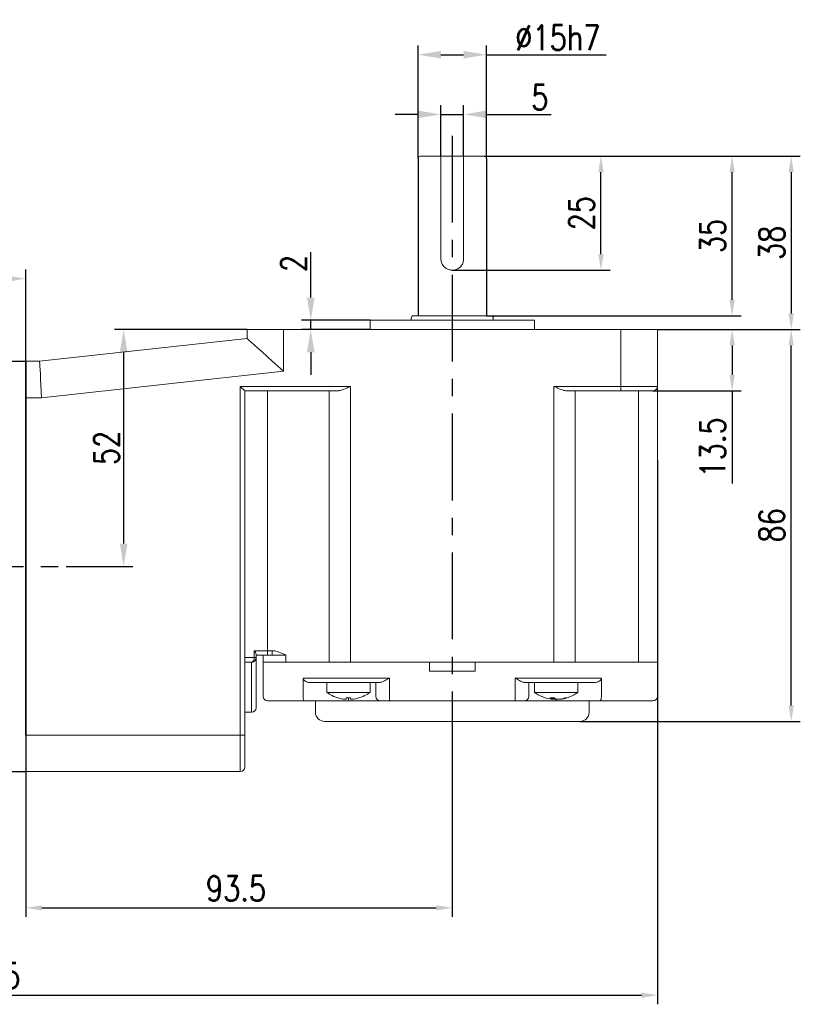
# Model space of a CAD drawing. Header units: inches. Extents: x 837 to 6223, y -2862 to 3098.
# Tile 138 of 139: x 5616 to 5787, y 2543 to 2759. Entities that reach past the tile are written whole.
import ezdxf

# ---------------------------------------------------------------- set-up
doc = ezdxf.new("R2010")
doc.units = ezdxf.units.IN
doc.header["$LTSCALE"] = 10
doc.header["$MEASUREMENT"] = 0
doc.linetypes.add('CENTER', pattern=[10.16, 6.35, -1.27, 1.27, -1.27])
for name, color, linetype in [('1轮廓实线层', 7, 'Continuous'), ('3中心线层', 1, 'CENTER'), ('7标注层', 4, 'Continuous')]:
    doc.layers.add(name, color=color, linetype=linetype)
doc.styles.add('TH_GBDIM', font='romans.shx', dxfattribs={"width": 0.8, "bigfont": 'gbcbig.shx'})
doc.dimstyles.new('TH_GBDIM', dxfattribs={"dimtxt": 3.5, "dimasz": 2.5, "dimexe": 2, "dimexo": 0, "dimgap": 1, "dimtad": 1, "dimdec": 4, "dimdsep": 46, "dimtxsty": 'TH_GBDIM', "dimcen": 0.09, "dimclrd": 4, "dimclre": 4, "dimclrt": 3, "dimadec": 0, "dimazin": 0, "dimtfac": 1, "dimtdec": 4, "dimtmove": 0, "dimatfit": 3, "dimfxl": 1, "dimtzin": 0, "dimarcsym": 0})

# ---------------------------------------------------------------- blocks, each defined once
blk = doc.blocks.new('*D214')
at = {"layer": '7标注层', "color": 4, "lineweight": -2, "transparency": 16777216}
for p, q in [((5463.98, 2662.33), (5463.98, 2542.96)), ((5755.48, 2662.33), (5755.48, 2542.96)), ((5467.48, 2544.96), (5751.98, 2544.96))]:
    blk.add_line(p, q, dxfattribs=at)
at = {"layer": '7标注层', "color": 4, "transparency": 16777216}
for points in [[(5467.48, 2545.54), (5467.48, 2544.37), (5463.98, 2544.96)], [(5751.98, 2545.54), (5751.98, 2544.37), (5755.48, 2544.96)]]:
    blk.add_solid(points, dxfattribs=at)
at = {"layer": 'Defpoints', "color": 0, "transparency": 16777216}
for p in [(5463.98, 2662.33), (5755.48, 2662.33), (5755.48, 2544.96)]:
    blk.add_point(p, dxfattribs=at)
at = {"layer": '7标注层', "color": 3, "transparency": 16777216, "insert": (5607.25, 2549.21), "char_height": 5.5, "attachment_point": 5, "style": 'TH_GBDIM'}
blk.add_mtext('291.5', dxfattribs=at)
blk = doc.blocks.new('*D215')
at = {"layer": '7标注层', "color": 4, "lineweight": -2, "transparency": 16777216}
for p, q in [((5463.98, 2639.04), (5463.98, 2704.17)), ((5616.98, 2602.04), (5616.98, 2704.17)), ((5613.48, 2702.17), (5467.48, 2702.17))]:
    blk.add_line(p, q, dxfattribs=at)
at = {"layer": '7标注层', "color": 4, "transparency": 16777216}
for points in [[(5467.48, 2702.76), (5467.48, 2701.59), (5463.98, 2702.17)], [(5613.48, 2702.76), (5613.48, 2701.59), (5616.98, 2702.17)]]:
    blk.add_solid(points, dxfattribs=at)
at = {"layer": 'Defpoints', "color": 0, "transparency": 16777216}
for p in [(5463.98, 2702.17), (5463.98, 2639.04), (5616.98, 2602.04)]:
    blk.add_point(p, dxfattribs=at)
at = {"layer": '7标注层', "color": 3, "transparency": 16777216, "insert": (5540.48, 2706.42), "char_height": 5.5, "attachment_point": 5, "style": 'TH_GBDIM'}
blk.add_mtext('153', dxfattribs=at)
blk = doc.blocks.new('*D216')
at = {"layer": '7标注层', "color": 4, "lineweight": -2, "transparency": 16777216}
for p, q in [((5710.48, 2601.99), (5710.48, 2562.13)), ((5616.98, 2594.04), (5616.98, 2562.13)), ((5620.48, 2564.13), (5706.98, 2564.13))]:
    blk.add_line(p, q, dxfattribs=at)
at = {"layer": '7标注层', "color": 4, "transparency": 16777216}
for points in [[(5620.48, 2564.71), (5620.48, 2563.54), (5616.98, 2564.13)], [(5706.98, 2564.71), (5706.98, 2563.54), (5710.48, 2564.13)]]:
    blk.add_solid(points, dxfattribs=at)
at = {"layer": 'Defpoints', "color": 0, "transparency": 16777216}
for p in [(5710.48, 2601.99), (5616.98, 2594.04), (5710.48, 2564.13)]:
    blk.add_point(p, dxfattribs=at)
at = {"layer": '7标注层', "color": 3, "transparency": 16777216, "insert": (5663.05, 2568.38), "char_height": 5.5, "attachment_point": 5, "style": 'TH_GBDIM'}
blk.add_mtext('93.5', dxfattribs=at)
blk = doc.blocks.new('*D225')
at = {"layer": '7标注层', "color": 4, "lineweight": -2, "transparency": 16777216}
for p, q in [((5755.48, 2691.04), (5773.87, 2691.04)), ((5771.87, 2687.54), (5771.87, 2681.04)), ((5754.48, 2677.54), (5773.87, 2677.54)), ((5771.87, 2677.54), (5771.87, 2657.26))]:
    blk.add_line(p, q, dxfattribs=at)
at = {"layer": '7标注层', "color": 4, "transparency": 16777216}
for points in [[(5771.29, 2687.54), (5772.46, 2687.54), (5771.87, 2691.04)], [(5771.29, 2681.04), (5772.46, 2681.04), (5771.87, 2677.54)]]:
    blk.add_solid(points, dxfattribs=at)
at = {"layer": 'Defpoints', "color": 0, "transparency": 16777216}
for p in [(5755.48, 2691.04), (5771.87, 2691.04), (5754.48, 2677.54)]:
    blk.add_point(p, dxfattribs=at)
at = {"layer": '7标注层', "color": 3, "transparency": 16777216, "insert": (5767.62, 2665.15), "char_height": 5.5, "attachment_point": 5, "rotation": 90, "style": 'TH_GBDIM'}
blk.add_mtext('13.5', dxfattribs=at)
blk = doc.blocks.new('*D226')
at = {"layer": '7标注层', "color": 4, "lineweight": -2, "transparency": 16777216}
for p, q in [((5755.48, 2691.04), (5786.82, 2691.04)), ((5784.82, 2608.54), (5784.82, 2687.54)), ((5738.48, 2605.04), (5786.82, 2605.04))]:
    blk.add_line(p, q, dxfattribs=at)
at = {"layer": '7标注层', "color": 4, "transparency": 16777216}
for points in [[(5784.23, 2687.54), (5785.4, 2687.54), (5784.82, 2691.04)], [(5784.23, 2608.54), (5785.4, 2608.54), (5784.82, 2605.04)]]:
    blk.add_solid(points, dxfattribs=at)
at = {"layer": 'Defpoints', "color": 0, "transparency": 16777216}
for p in [(5755.48, 2691.04), (5784.82, 2691.04), (5738.48, 2605.04)]:
    blk.add_point(p, dxfattribs=at)
at = {"layer": '7标注层', "color": 3, "transparency": 16777216, "insert": (5780.57, 2648.04), "char_height": 5.5, "attachment_point": 5, "rotation": 90, "style": 'TH_GBDIM'}
blk.add_mtext('86', dxfattribs=at)
blk = doc.blocks.new('*D227')
at = {"layer": '7标注层', "color": 4, "lineweight": -2, "transparency": 16777216}
for p, q in [((5702.98, 2728.54), (5702.98, 2753.31)), ((5717.98, 2728.54), (5717.98, 2753.31)), ((5707.98, 2751.31), (5712.98, 2751.31)), ((5717.98, 2751.31), (5744.26, 2751.31))]:
    blk.add_line(p, q, dxfattribs=at)
at = {"layer": '7标注层', "color": 4, "transparency": 16777216}
for points in [[(5707.98, 2752.15), (5707.98, 2750.48), (5702.98, 2751.31)], [(5712.98, 2752.15), (5712.98, 2750.48), (5717.98, 2751.31)]]:
    blk.add_solid(points, dxfattribs=at)
at = {"layer": 'Defpoints', "color": 0, "transparency": 16777216}
for p in [(5717.98, 2751.31), (5702.98, 2728.54), (5717.98, 2728.54)]:
    blk.add_point(p, dxfattribs=at)
at = {"layer": '7标注层', "color": 3, "transparency": 16777216, "insert": (5733.62, 2755.06), "char_height": 5.5, "attachment_point": 5, "style": 'TH_GBDIM'}
blk.add_mtext('{%%c15}{}{h7}', dxfattribs=at)
blk = doc.blocks.new('*D228')
at = {"layer": '7标注层', "color": 4, "lineweight": -2, "transparency": 16777216}
for p, q in [((5717.48, 2729.04), (5745.1, 2729.04)), ((5743.1, 2707.54), (5743.1, 2725.54)), ((5710.48, 2704.04), (5745.1, 2704.04))]:
    blk.add_line(p, q, dxfattribs=at)
at = {"layer": '7标注层', "color": 4, "transparency": 16777216}
for points in [[(5742.52, 2725.54), (5743.69, 2725.54), (5743.1, 2729.04)], [(5742.52, 2707.54), (5743.69, 2707.54), (5743.1, 2704.04)]]:
    blk.add_solid(points, dxfattribs=at)
at = {"layer": 'Defpoints', "color": 0, "transparency": 16777216}
for p in [(5717.48, 2729.04), (5743.1, 2729.04), (5710.48, 2704.04)]:
    blk.add_point(p, dxfattribs=at)
at = {"layer": '7标注层', "color": 3, "transparency": 16777216, "insert": (5738.85, 2716.54), "char_height": 5.5, "attachment_point": 5, "rotation": 90, "style": 'TH_GBDIM'}
blk.add_mtext('{25}{}{}', dxfattribs=at)
blk = doc.blocks.new('*D217')
at = {"layer": '7标注层', "color": 4, "lineweight": -2, "transparency": 16777216}
for p, q in [((5722.55, 2729.04), (5786.82, 2729.04)), ((5784.82, 2725.54), (5784.82, 2694.54)), ((5755.48, 2691.04), (5786.82, 2691.04))]:
    blk.add_line(p, q, dxfattribs=at)
at = {"layer": '7标注层', "color": 4, "transparency": 16777216}
for points in [[(5784.23, 2725.54), (5785.4, 2725.54), (5784.82, 2729.04)], [(5784.23, 2694.54), (5785.4, 2694.54), (5784.82, 2691.04)]]:
    blk.add_solid(points, dxfattribs=at)
at = {"layer": 'Defpoints', "color": 0, "transparency": 16777216}
for p in [(5722.55, 2729.04), (5755.48, 2691.04), (5784.82, 2691.04)]:
    blk.add_point(p, dxfattribs=at)
at = {"layer": '7标注层', "color": 3, "transparency": 16777216, "insert": (5780.57, 2710.04), "char_height": 5.5, "attachment_point": 5, "rotation": 90, "style": 'TH_GBDIM'}
blk.add_mtext('38', dxfattribs=at)
blk = doc.blocks.new('*D229')
at = {"layer": '7标注层', "color": 4, "lineweight": -2, "transparency": 16777216}
for p, q in [((5679.45, 2698.04), (5679.45, 2707.98)), ((5692.48, 2693.04), (5677.45, 2693.04)), ((5679.45, 2691.04), (5679.45, 2693.04)), ((5692.48, 2691.04), (5677.45, 2691.04)), ((5679.45, 2686.04), (5679.45, 2681.04))]:
    blk.add_line(p, q, dxfattribs=at)
at = {"layer": '7标注层', "color": 4, "transparency": 16777216}
for points in [[(5678.61, 2698.04), (5680.28, 2698.04), (5679.45, 2693.04)], [(5678.61, 2686.04), (5680.28, 2686.04), (5679.45, 2691.04)]]:
    blk.add_solid(points, dxfattribs=at)
at = {"layer": 'Defpoints', "color": 0, "transparency": 16777216}
for p in [(5692.48, 2693.04), (5679.45, 2691.04), (5692.48, 2691.04)]:
    blk.add_point(p, dxfattribs=at)
at = {"layer": '7标注层', "color": 3, "transparency": 16777216, "insert": (5675.7, 2705.52), "char_height": 5.5, "attachment_point": 5, "rotation": 90, "style": 'TH_GBDIM'}
blk.add_mtext('2', dxfattribs=at)
blk = doc.blocks.new('*D234')
at = {"layer": '7标注层', "color": 4, "lineweight": -2, "transparency": 16777216}
for p, q in [((5707.98, 2729.04), (5707.98, 2740.22)), ((5712.98, 2729.04), (5712.98, 2740.22)), ((5702.98, 2738.22), (5697.98, 2738.22)), ((5707.98, 2738.22), (5712.98, 2738.22)), ((5717.98, 2738.22), (5732.16, 2738.22))]:
    blk.add_line(p, q, dxfattribs=at)
at = {"layer": '7标注层', "color": 4, "transparency": 16777216}
for points in [[(5702.98, 2739.05), (5702.98, 2737.39), (5707.98, 2738.22)], [(5717.98, 2739.05), (5717.98, 2737.39), (5712.98, 2738.22)]]:
    blk.add_solid(points, dxfattribs=at)
at = {"layer": 'Defpoints', "color": 0, "transparency": 16777216}
for p in [(5712.98, 2738.22), (5707.98, 2729.04), (5712.98, 2729.04)]:
    blk.add_point(p, dxfattribs=at)
at = {"layer": '7标注层', "color": 3, "transparency": 16777216, "insert": (5729.69, 2741.97), "char_height": 5.5, "attachment_point": 5, "style": 'TH_GBDIM'}
blk.add_mtext('5', dxfattribs=at)
blk = doc.blocks.new('*D235')
at = {"layer": '7标注层', "color": 4, "lineweight": -2, "transparency": 16777216}
for p, q in [((5665.48, 2691.04), (5636.41, 2691.04)), ((5638.41, 2686.04), (5638.41, 2644.04)), ((5625.81, 2639.04), (5640.41, 2639.04))]:
    blk.add_line(p, q, dxfattribs=at)
at = {"layer": '7标注层', "color": 4, "transparency": 16777216}
for points in [[(5637.58, 2686.04), (5639.25, 2686.04), (5638.41, 2691.04)], [(5637.58, 2644.04), (5639.25, 2644.04), (5638.41, 2639.04)]]:
    blk.add_solid(points, dxfattribs=at)
at = {"layer": 'Defpoints', "color": 0, "transparency": 16777216}
for p in [(5665.48, 2691.04), (5625.81, 2639.04), (5638.41, 2639.04)]:
    blk.add_point(p, dxfattribs=at)
at = {"layer": '7标注层', "color": 3, "transparency": 16777216, "insert": (5634.66, 2665.04), "char_height": 5.5, "attachment_point": 5, "rotation": 90, "style": 'TH_GBDIM'}
blk.add_mtext('52', dxfattribs=at)
blk = doc.blocks.new('*D218')
at = {"layer": '7标注层', "color": 4, "lineweight": -2, "transparency": 16777216}
for p, q in [((5717.48, 2729.04), (5773.87, 2729.04)), ((5771.87, 2697.54), (5771.87, 2725.54)), ((5717.98, 2694.04), (5773.87, 2694.04))]:
    blk.add_line(p, q, dxfattribs=at)
at = {"layer": '7标注层', "color": 4, "transparency": 16777216}
for points in [[(5771.29, 2725.54), (5772.46, 2725.54), (5771.87, 2729.04)], [(5771.29, 2697.54), (5772.46, 2697.54), (5771.87, 2694.04)]]:
    blk.add_solid(points, dxfattribs=at)
at = {"layer": 'Defpoints', "color": 0, "transparency": 16777216}
for p in [(5717.48, 2729.04), (5771.87, 2729.04), (5717.98, 2694.04)]:
    blk.add_point(p, dxfattribs=at)
at = {"layer": '7标注层', "color": 3, "transparency": 16777216, "insert": (5767.62, 2711.54), "char_height": 5.5, "attachment_point": 5, "rotation": 90, "style": 'TH_GBDIM'}
blk.add_mtext('35', dxfattribs=at)

msp = doc.modelspace()

# ---------------------------------------------------------------- linework, layer by layer
at = {"color": 7, "linetype": 'Continuous', "lineweight": 15}
for p, q in [((5703.48406, 2729.04342), (5707.98406, 2729.04342)), ((5712.98406, 2729.04342), (5707.98406, 2729.04342)), ((5712.98406, 2729.04342), (5717.48406, 2729.04342)), ((5707.98406, 2706.54342), (5707.98406, 2728.54342)), ((5712.98406, 2728.54342), (5712.98406, 2706.54342)), ((5692.48406, 2693.04342), (5710.48406, 2693.04342)), ((5701.98406, 2694.04342), (5718.98406, 2694.04342)), ((5710.48406, 2693.04342), (5728.48406, 2693.04342)), ((5665.48406, 2689.04342), (5665.48406, 2691.04342)), ((5665.48406, 2691.04342), (5673.48406, 2691.04342)), ((5673.48406, 2691.04342), (5673.48406, 2681.87438)), ((5673.48406, 2691.04342), (5747.48406, 2691.04342)), ((5747.48406, 2678.54342), (5747.48406, 2691.04342)), ((5747.48406, 2691.04342), (5755.48406, 2691.04342)), ((5755.48406, 2691.04342), (5755.48406, 2678.54342)), ((5619.98406, 2684.04342), (5665.48406, 2689.04342)), ((5616.98406, 2684.04342), (5619.98406, 2684.04342)), ((5673.48406, 2681.87438), (5620.4223, 2676.04342)), ((5663.98406, 2678.54342), (5688.19252, 2678.54342)), ((5663.98406, 2602.04342), (5663.98406, 2678.54342)), ((5664.98406, 2677.54342), (5663.98406, 2678.54342)), ((5664.98406, 2677.54342), (5664.98406, 2602.04342)), ((5685.19252, 2677.54342), (5664.98406, 2677.54342)), ((5669.98406, 2677.54342), (5669.98406, 2620.54342)), ((5683.49405, 2618.04342), (5683.49405, 2677.54342)), ((5688.19252, 2678.54342), (5688.19252, 2618.04342)), ((5732.77561, 2678.54342), (5747.48406, 2678.54342)), ((5732.77561, 2618.04342), (5732.77561, 2678.54342)), ((5747.48406, 2677.54342), (5735.7756, 2677.54342)), ((5737.47407, 2677.54342), (5737.47407, 2618.04342)), ((5747.48406, 2678.54342), (5747.48406, 2677.54342)), ((5747.48406, 2678.54342), (5755.48406, 2678.54342)), ((5754.48406, 2677.54342), (5747.48406, 2677.54342)), ((5751.3523, 2618.04342), (5751.3523, 2677.54342)), ((5755.48406, 2678.54342), (5755.48406, 2618.04342)), ((5620.4223, 2676.04342), (5616.98406, 2676.04342)), ((5664.98406, 2619.04342), (5667.06739, 2619.04342)), ((5667.06739, 2620.54342), (5669.98406, 2620.54342)), ((5667.06739, 2619.04342), (5667.06739, 2620.54342)), ((5667.06739, 2619.04342), (5667.48406, 2619.04342)), ((5667.48406, 2619.69095), (5667.48406, 2619.04342)), ((5669.98406, 2619.54342), (5667.48406, 2619.54342)), ((5667.48406, 2619.04342), (5667.48406, 2608.04342)), ((5668.98406, 2619.54342), (5668.98406, 2618.04342)), ((5669.98406, 2620.54342), (5669.98406, 2619.54342)), ((5669.98406, 2620.54342), (5670.98406, 2620.54342)), ((5670.98406, 2619.54342), (5669.98406, 2619.54342)), ((5670.98406, 2620.54342), (5670.98406, 2619.54342)), ((5670.98406, 2619.54342), (5673.64788, 2619.54342)), ((5673.64788, 2619.54342), (5673.98406, 2619.54342)), ((5673.98406, 2619.6496), (5673.98406, 2618.04342)), ((5666.48406, 2618.04342), (5664.98406, 2618.04342)), ((5666.48406, 2607.04342), (5666.48406, 2618.04342)), ((5668.98406, 2610.54342), (5668.98406, 2618.04342)), ((5668.98406, 2618.04342), (5673.87624, 2618.04342)), ((5673.87624, 2618.04342), (5680.7622, 2618.04342)), ((5680.7622, 2618.04342), (5673.98406, 2618.04342)), ((5683.49405, 2618.04342), (5680.7622, 2618.04342)), ((5683.49405, 2618.04342), (5680.7622, 2618.04342)), ((5683.49405, 2618.04342), (5688.19252, 2618.04342)), ((5683.49405, 2618.04342), (5688.19252, 2618.04342)), ((5705.48406, 2618.04342), (5688.19252, 2618.04342)), ((5688.19252, 2618.04342), (5732.77561, 2618.04342)), ((5705.48406, 2618.04342), (5705.48406, 2616.04342)), ((5715.48406, 2616.04342), (5715.48406, 2618.04342)), ((5732.77561, 2618.04342), (5715.48406, 2618.04342)), ((5732.77561, 2618.04342), (5737.47407, 2618.04342)), ((5732.77561, 2618.04342), (5737.47407, 2618.04342)), ((5740.20592, 2618.04342), (5737.47407, 2618.04342)), ((5740.20592, 2618.04342), (5737.47407, 2618.04342)), ((5740.20592, 2618.04342), (5745.95125, 2618.04342)), ((5745.95125, 2618.04342), (5740.20592, 2618.04342)), ((5751.3523, 2618.04342), (5745.95125, 2618.04342)), ((5751.3523, 2618.04342), (5745.95125, 2618.04342)), ((5751.3523, 2618.04342), (5755.48406, 2618.04342)), ((5751.3523, 2618.04342), (5755.48406, 2618.04342)), ((5755.48406, 2618.04342), (5755.48406, 2610.54342)), ((5677.77851, 2614.54342), (5680.7622, 2614.54342)), ((5677.77851, 2610.54342), (5677.77851, 2614.54342)), ((5680.7622, 2614.54342), (5683.49405, 2614.54342)), ((5683.49405, 2614.54342), (5688.19252, 2614.54342)), ((5688.19252, 2614.54342), (5696.69753, 2614.54342)), ((5696.69753, 2614.54342), (5696.69753, 2610.54342)), ((5715.48406, 2616.04342), (5705.48406, 2616.04342)), ((5724.27059, 2614.54342), (5732.77561, 2614.54342)), ((5724.27059, 2610.54342), (5724.27059, 2614.54342)), ((5732.77561, 2614.54342), (5737.47407, 2614.54342)), ((5737.47407, 2614.54342), (5740.20592, 2614.54342)), ((5740.20592, 2614.54342), (5743.18961, 2614.54342)), ((5743.18961, 2614.54342), (5743.18961, 2610.54342)), ((5681.7019, 2613.54342), (5679.4168, 2613.54342)), ((5683.15538, 2613.54342), (5681.7019, 2613.54342)), ((5683.15538, 2613.54342), (5683.32474, 2613.54342)), ((5684.43375, 2613.54342), (5683.32474, 2613.54342)), ((5688.19252, 2613.54342), (5684.43375, 2613.54342)), ((5694.46146, 2613.54342), (5688.19252, 2613.54342)), ((5693.69753, 2610.54342), (5693.69753, 2613.54342)), ((5732.77561, 2613.54342), (5726.50666, 2613.54342)), ((5727.27059, 2613.54342), (5727.27059, 2610.54342)), ((5736.53438, 2613.54342), (5732.77561, 2613.54342)), ((5737.64338, 2613.54342), (5736.53438, 2613.54342)), ((5737.64338, 2613.54342), (5737.81274, 2613.54342)), ((5739.26623, 2613.54342), (5737.81274, 2613.54342)), ((5741.55132, 2613.54342), (5739.26623, 2613.54342)), ((5682.94753, 2611.40622), (5692.44753, 2611.40622)), ((5685.44367, 2610.18313), (5685.43594, 2610.16975)), ((5687.20753, 2609.89762), (5687.20753, 2610.18313)), ((5687.69753, 2610.16975), (5687.69753, 2609.54342)), ((5688.18753, 2610.18313), (5688.18753, 2609.89762)), ((5696.69753, 2610.54342), (5696.69753, 2609.54342)), ((5724.27059, 2610.54342), (5724.27059, 2609.54342)), ((5728.52059, 2611.40622), (5738.02059, 2611.40622)), ((5732.51606, 2609.89762), (5732.51606, 2610.17052)), ((5732.72756, 2609.89762), (5732.72756, 2610.17639)), ((5733.11938, 2610.01672), (5733.11938, 2609.89762)), ((5733.27059, 2609.94701), (5733.27059, 2609.54342)), ((5734.18783, 2609.94835), (5734.18783, 2609.89762)), ((5673.8978, 2609.54342), (5669.98406, 2609.54342)), ((5678.06297, 2609.54342), (5673.8978, 2609.54342)), ((5687.69753, 2609.54342), (5678.06297, 2609.54342)), ((5694.69753, 2609.54342), (5687.69753, 2609.54342)), ((5696.69753, 2609.54342), (5694.69753, 2609.54342)), ((5724.27059, 2609.54342), (5696.69753, 2609.54342)), ((5726.27059, 2609.54342), (5724.27059, 2609.54342)), ((5733.27059, 2609.54342), (5726.27059, 2609.54342)), ((5742.90515, 2609.54342), (5733.27059, 2609.54342)), ((5745.7776, 2609.54342), (5742.90515, 2609.54342)), ((5751.17866, 2609.54342), (5745.7776, 2609.54342)), ((5754.48406, 2609.54342), (5751.17866, 2609.54342)), ((5664.98406, 2607.04342), (5666.48406, 2607.04342)), ((5738.48406, 2605.04342), (5682.48406, 2605.04342)), ((5616.98406, 2602.04342), (5663.98406, 2602.04342)), ((5663.98406, 2594.04342), (5663.98406, 2602.04342)), ((5664.98406, 2602.04342), (5663.98406, 2602.04342)), ((5664.98406, 2602.04342), (5664.98406, 2595.04342)), ((5663.98406, 2594.04342), (5616.98406, 2594.04342))]:
    msp.add_line(p, q, dxfattribs=at)
for p, q in [((5702.98406, 2728.54342), (5702.98406, 2694.04342)), ((5717.98406, 2728.54342), (5717.98406, 2694.04342)), ((5608.98406, 2684.04342), (5616.98406, 2684.04342)), ((5608.98406, 2594.04342), (5616.98406, 2594.04342)), ((5608.98406, 2594.04342), (5616.98406, 2594.04342))]:
    msp.add_line(p, q)
at = {"color": 7, "linetype": 'Continuous', "lineweight": 15, "flags": 128}
for points in [[(5665.48406, 2689.04342), (5665.58255, 2688.95516), (5665.87561, 2688.69254), (5666.35601, 2688.26204), (5667.01192, 2687.67426), (5667.82721, 2686.94366), (5668.78178, 2686.08824), (5669.85214, 2685.12906), (5671.01192, 2684.08974), (5672.23258, 2682.99587), (5673.48406, 2681.87438)], [(5619.98406, 2684.04342), (5619.99072, 2683.92188), (5620.01049, 2683.56096), (5620.04277, 2682.97162), (5620.08659, 2682.17177), (5620.1406, 2681.18572), (5620.20318, 2680.04342), (5620.27242, 2678.77958), (5620.3462, 2677.43261), (5620.4223, 2676.04342)], [(5667.06739, 2619.04342), (5667.05618, 2618.84833), (5667.02299, 2618.66074), (5666.96908, 2618.48785), (5666.89654, 2618.33631), (5666.80814, 2618.21195), (5666.70729, 2618.11954), (5666.59786, 2618.06263), (5666.48406, 2618.04342)], [(5673.71451, 2619.67781), (5673.70615, 2619.66095), (5673.69779, 2619.6441), (5673.68944, 2619.62725), (5673.6811, 2619.61043), (5673.67277, 2619.59362), (5673.66446, 2619.57685), (5673.65616, 2619.56011), (5673.64788, 2619.54342)], [(5689.9514, 2610.18313), (5689.95478, 2610.17728), (5689.95719, 2610.1731), (5689.95864, 2610.17059), (5689.95913, 2610.16975)], [(5732.72756, 2609.89762), (5732.55606, 2609.91826), (5732.53879, 2609.92058)]]:
    msp.add_lwpolyline(points, dxfattribs=at)
at = {"color": 7, "linetype": 'Continuous', "lineweight": 15}
for centre, radius, start, end in [((5703.48406, 2728.54342), 0.5, 90, 180), ((5717.48406, 2728.54342), 0.5, 0, 90), ((5701.98406, 2693.54342), 0.5, 90, 180), ((5718.98406, 2693.54342), 0.5, 0, 90), ((5754.48406, 2678.54342), 1, 270, 0), ((5666.48406, 2619.04342), 1, 270, 0), ((5669.98406, 2610.54342), 1, 180, 270), ((5687.69753, 2617.84342), 8, 233.5764264, 253.5786384), ((5687.69753, 2617.84342), 7.98498, 253.6046715, 264.3221101), ((5687.69753, 2619.14709), 8.97734, 266.8711338, 273.1288662), ((5687.69753, 2617.84342), 7.98498, 275.6778899, 286.3953285), ((5687.69753, 2617.84342), 8, 286.4213616, 306.4235736), ((5694.69753, 2610.54342), 1, 180, 270), ((5726.27059, 2610.54342), 1, 270, 0), ((5733.27059, 2617.84342), 8, 233.5764264, 260.7696774), ((5732.40995, 2617.83899), 7.66924, 266.6147021, 273.3852979), ((5732.93674, 2611.41115), 1.57091, 231.4185781, 254.4667605), ((5733.0843, 2616.69426), 6.83583, 260.7658585, 263.8616047), ((5733.84248, 2611.41115), 1.57091, 231.4185781, 254.4667605), ((5732.78212, 2611.18623), 1.33202, 284.6667544, 291.513204), ((5733.07505, 2616.7456), 6.8877, 276.1556513, 287.6774585), ((5733.44927, 2616.7456), 6.8877, 276.1556513, 287.6774585), ((5733.27059, 2617.84342), 8, 279.2303226, 306.4235736), ((5735.35367, 2611.48381), 1.31407, 261.8139856, 278.1860144), ((5754.48406, 2610.54342), 1, 270, 0), ((5666.48406, 2608.04342), 1, 270, 0), ((5682.48406, 2607.04342), 2, 180, 270), ((5738.48406, 2607.04342), 2, 270, 0), ((5663.98406, 2595.04342), 1, 270, 0)]:
    msp.add_arc(centre, radius, start, end, dxfattribs=at)
for points, knots in [([(5707.98406, 2729.04342), (5707.98406, 2729.03737), (5707.98406, 2729.02527), (5707.98406, 2728.92973), (5707.98406, 2728.79111), (5707.98406, 2728.65289), (5707.98406, 2728.56981), (5707.98406, 2728.54342)], [0, 0, 0, 0, 0.233369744, 0.467050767, 0.691530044, 0.902046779, 1, 1, 1, 1]), ([(5712.98406, 2728.54342), (5712.98406, 2728.59722), (5712.98406, 2728.70476), (5712.98406, 2728.84883), (5712.98406, 2728.96161), (5712.98406, 2729.03136), (5712.98406, 2729.0396), (5712.98406, 2729.04342)], [0, 0, 0, 0, 0.198786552, 0.397408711, 0.600670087, 0.815045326, 1, 1, 1, 1]), ([(5712.98406, 2706.54342), (5712.958, 2706.27114), (5712.90592, 2705.72696), (5712.50181, 2704.99694), (5711.89457, 2704.42086), (5711.11166, 2704.07328), (5710.26574, 2704.00744), (5709.46534, 2704.21309), (5708.77261, 2704.65913), (5708.2514, 2705.31827), (5708.0105, 2705.99267), (5707.99039, 2706.41152), (5707.98406, 2706.54342)], [0, 0, 0, 0, 0.103244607, 0.206344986, 0.313119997, 0.422625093, 0.528289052, 0.629840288, 0.732767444, 0.840539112, 0.949782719, 1, 1, 1, 1]), ([(5688.19252, 2678.54342), (5688.18821, 2678.5415), (5687.91041, 2678.41724), (5687.16794, 2678.09003), (5686.13974, 2677.65428), (5685.45317, 2677.57392), (5685.19252, 2677.54342)], [0, 0, 0, 0, 0.004181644, 0.26994157, 0.72284205, 1, 1, 1, 1]), ([(5735.7756, 2677.54342), (5735.51495, 2677.57392), (5734.82838, 2677.65427), (5733.80019, 2678.09004), (5733.0577, 2678.41722), (5732.77991, 2678.5415), (5732.77561, 2678.54342)], [0, 0, 0, 0, 0.277158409, 0.730058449, 0.995818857, 1, 1, 1, 1]), ([(5667.06739, 2620.54342), (5667.06855, 2620.54186), (5667.11747, 2620.47581), (5667.26132, 2620.26702), (5667.4384, 2619.95409), (5667.47055, 2619.76879), (5667.48406, 2619.69095)], [0, 0, 0, 0, 0.004957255, 0.210261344, 0.668256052, 1, 1, 1, 1]), ([(5670.98406, 2620.54342), (5671.04567, 2620.54208), (5671.54922, 2620.53113), (5672.49402, 2620.26874), (5673.30285, 2619.87713), (5673.71451, 2619.67781)], [0, 0, 0, 0, 0.064072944, 0.52365759, 1, 1, 1, 1]), ([(5673.71451, 2619.67781), (5673.73328, 2619.66757), (5673.77594, 2619.64429), (5673.83047, 2619.62292), (5673.89501, 2619.61704), (5673.93933, 2619.62957), (5673.97369, 2619.64469), (5673.98216, 2619.6487), (5673.98406, 2619.6496)], [0, 0, 0, 0, 0.224845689, 0.51103387, 0.604748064, 0.901630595, 0.977879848, 1, 1, 1, 1]), ([(5679.4168, 2613.54342), (5679.15566, 2613.5686), (5678.71256, 2613.61132), (5678.2132, 2613.86426), (5677.94064, 2614.11091), (5677.80269, 2614.33004), (5677.78611, 2614.4763), (5677.77851, 2614.54342)], [0, 0, 0, 0, 0.375456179, 0.637100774, 0.789766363, 0.903516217, 1, 1, 1, 1]), ([(5696.69753, 2614.54342), (5696.69437, 2614.54159), (5696.63718, 2614.50856), (5696.23568, 2614.27673), (5695.59569, 2613.91632), (5694.89624, 2613.5952), (5694.58042, 2613.55759), (5694.46146, 2613.54342)], [0, 0, 0, 0, 0.004008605, 0.072495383, 0.508977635, 0.815042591, 1, 1, 1, 1]), ([(5726.50666, 2613.54342), (5726.3877, 2613.55759), (5726.07189, 2613.5952), (5725.37243, 2613.91632), (5724.73245, 2614.27675), (5724.33094, 2614.50855), (5724.27375, 2614.54159), (5724.27059, 2614.54342)], [0, 0, 0, 0, 0.184957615, 0.491023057, 0.927504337, 0.995991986, 1, 1, 1, 1]), ([(5743.18961, 2614.54342), (5743.18242, 2614.47818), (5743.16627, 2614.33186), (5743.01818, 2614.09499), (5742.69923, 2613.82304), (5742.18654, 2613.59527), (5741.76391, 2613.56077), (5741.55132, 2613.54342)], [0, 0, 0, 0, 0.093757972, 0.210303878, 0.391081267, 0.693703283, 1, 1, 1, 1]), ([(5678.06297, 2609.54342), (5678.06219, 2609.54343), (5678.03851, 2609.54368), (5677.98385, 2609.57019), (5677.90452, 2609.69674), (5677.83518, 2609.92454), (5677.78775, 2610.21612), (5677.78159, 2610.4343), (5677.77851, 2610.54342)], [0, 0, 0, 0, 0.005543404, 0.167838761, 0.383691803, 0.591587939, 0.795726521, 1, 1, 1, 1]), ([(5686.90753, 2609.89762), (5686.94106, 2609.89461), (5687.00812, 2609.88859), (5687.0978, 2609.88478), (5687.16552, 2609.88554), (5687.20214, 2609.89029), (5687.20597, 2609.89549), (5687.20753, 2609.89762)], [0, 0, 0, 0, 0.213877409, 0.427807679, 0.640595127, 0.852877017, 1, 1, 1, 1]), ([(5688.18753, 2609.89762), (5688.1908, 2609.89461), (5688.19734, 2609.88859), (5688.2486, 2609.88478), (5688.32402, 2609.88554), (5688.40839, 2609.89029), (5688.46455, 2609.89549), (5688.48753, 2609.89762)], [0, 0, 0, 0, 0.213882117, 0.427812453, 0.640593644, 0.852881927, 1, 1, 1, 1]), ([(5732.35334, 2609.89762), (5732.38308, 2609.89461), (5732.44257, 2609.88859), (5732.50587, 2609.88478), (5732.53967, 2609.88554), (5732.5413, 2609.89029), (5732.52339, 2609.89549), (5732.51606, 2609.89762)], [0, 0, 0, 0, 0.213879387, 0.427808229, 0.640594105, 0.852881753, 1, 1, 1, 1]), ([(5733.11938, 2609.89762), (5733.10355, 2609.89461), (5733.0719, 2609.88859), (5732.99028, 2609.88478), (5732.89473, 2609.88554), (5732.80276, 2609.89029), (5732.7494, 2609.89549), (5732.72756, 2609.89762)], [0, 0, 0, 0, 0.2138777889, 0.4278050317, 0.6405967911, 0.8528828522, 1, 1, 1, 1]), ([(5733.4218, 2609.89762), (5733.43762, 2609.89461), (5733.46928, 2609.88859), (5733.55089, 2609.88478), (5733.64645, 2609.88554), (5733.73842, 2609.89029), (5733.79178, 2609.89549), (5733.81362, 2609.89762)], [0, 0, 0, 0, 0.213877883, 0.42780522, 0.640594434, 0.85288063, 1, 1, 1, 1]), ([(5734.18783, 2609.89762), (5734.158, 2609.8946), (5734.09832, 2609.88856), (5734.03645, 2609.88493), (5734.00356, 2609.88499), (5734.00579, 2609.88801), (5734.00655, 2609.88903)], [0, 0, 0, 0, 0.28515514, 0.570384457, 0.854081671, 1, 1, 1, 1]), ([(5743.18961, 2610.54342), (5743.18653, 2610.4343), (5743.18037, 2610.21612), (5743.13295, 2609.92454), (5743.0636, 2609.69674), (5742.98427, 2609.57019), (5742.92962, 2609.54368), (5742.90593, 2609.54343), (5742.90515, 2609.54342)], [0, 0, 0, 0, 0.204273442, 0.408411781, 0.616307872, 0.832161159, 0.994456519, 1, 1, 1, 1])]:
    msp.add_open_spline(points, degree=3, knots=knots, dxfattribs=at)
for points in [[(5692.48406, 2693.04342), (5692.48406, 2691.04342)], [(5701.48406, 2693.54342), (5701.48406, 2693.04342)], [(5719.48406, 2693.04342), (5719.48406, 2693.54342)], [(5728.48406, 2691.04342), (5728.48406, 2693.04342)], [(5682.94753, 2613.54342), (5682.94753, 2611.40622)], [(5692.44753, 2611.40622), (5692.44753, 2613.54342)], [(5728.52059, 2613.54342), (5728.52059, 2611.40622)], [(5738.02059, 2611.40622), (5738.02059, 2613.54342)], [(5732.53879, 2609.88903), (5732.53879, 2610.17088)], [(5734.00239, 2609.92058), (5734.00239, 2609.88903)], [(5680.48406, 2609.54342), (5680.48406, 2607.04342)], [(5740.48406, 2607.04342), (5740.48406, 2609.54342)]]:
    msp.add_open_spline(points, degree=1, dxfattribs=at)
at = {"layer": '1轮廓实线层'}
msp.add_line((5616.98406, 2684.04342), (5616.98406, 2594.04342), dxfattribs=at)
at = {"layer": '3中心线层', "ltscale": 0.3}
for p, q in [((5710.48406, 2733.52972), (5710.48406, 2601.99458)), ((5566.92541, 2639.04342), (5625.81172, 2639.04342))]:
    msp.add_line(p, q, dxfattribs=at)

# ---------------------------------------------------------------- dimensions: what is measured, and where the dimension line sits
at = {"layer": '7标注层'}
dim = msp.add_linear_dim(base=(5717.98406, 2751.31369), p1=(5702.98406, 2728.54342), p2=(5717.98406, 2728.54342), text='{%%c<>}{}{h7}', dimstyle='TH_GBDIM', override={"dimtxt": 5.5, "dimasz": 5, "dimdec": 0}, dxfattribs=at)
dim.commit()
dim.dimension.update_dxf_attribs({"geometry": '*D227', "text_midpoint": (5733.62216, 2751.31369), "dimtype": 160})
for base, p1, p2, override, picture, middle in [((5712.98406, 2738.22027), (5707.98406, 2729.04342), (5712.98406, 2729.04342), {"dimtxt": 5.5, "dimasz": 5, "dimdec": 0}, '*D234', (5729.69093, 2738.22027)), ((5755.48406, 2544.95671), (5463.98406, 2662.32997), (5755.48406, 2662.32997), {"dimtxt": 5.5, "dimasz": 3.5, "dimgap": 1.5, "dimtad": 1, "dimjust": 0, "dimdec": 1, "dimlfac": 1, "dimse1": 0, "dimse2": 0, "dimsd1": 0, "dimsd2": 0, "dimadec": 1}, '*D214', (5607.25012, 2544.95671)), ((5710.48406, 2564.12647), (5616.98406, 2594.04342), (5710.48406, 2601.99458), {"dimtxt": 5.5, "dimasz": 3.5, "dimgap": 1.5, "dimdec": 1, "dimadec": 1}, '*D216', (5663.04657, 2564.12647))]:
    dim = msp.add_linear_dim(base=base, p1=p1, p2=p2, dimstyle='TH_GBDIM', override=override, dxfattribs=at)
    dim.commit()
    dim.dimension.update_dxf_attribs({"geometry": picture, "text_midpoint": middle, "dimtype": 160})
dim = msp.add_linear_dim(base=(5743.10188, 2729.04342), p1=(5710.48322, 2704.04352), p2=(5717.48406, 2729.04342), angle=90, text='{<>}{}{}', dimstyle='TH_GBDIM', override={"dimtxt": 5.5, "dimasz": 3.5, "dimgap": 1.5, "dimdec": 1, "dimadec": 1}, dxfattribs=at)
dim.commit()
dim.dimension.update_dxf_attribs({"geometry": '*D228', "text_midpoint": (5743.10188, 2716.54347), "dimtype": 160})
for base, p1, p2, angle, override, picture, middle in [((5771.87496, 2729.04342), (5717.98406, 2694.04342), (5717.48406, 2729.04342), 90, {"dimtxt": 5.5, "dimasz": 3.5, "dimgap": 1.5, "dimdec": 1, "dimadec": 1}, '*D218', (5771.87496, 2711.54342)), ((5784.81535, 2691.04342), (5722.55269, 2729.04342), (5755.48406, 2691.04342), 90, {"dimtxt": 5.5, "dimasz": 3.5, "dimgap": 1.5, "dimdec": 1, "dimadec": 1}, '*D217', (5784.81535, 2710.04342)), ((5463.98406, 2702.17205), (5616.98406, 2602.04342), (5463.98406, 2639.04342), 180, {"dimtxt": 5.5, "dimasz": 3.5, "dimgap": 1.5, "dimtad": 1, "dimjust": 0, "dimdec": 1, "dimlfac": 1, "dimse1": 0, "dimse2": 0, "dimsd1": 0, "dimsd2": 0, "dimadec": 1}, '*D215', (5540.48406, 2702.17205)), ((5679.44651, 2691.04342), (5692.48406, 2693.04342), (5692.48406, 2691.04342), 90, {"dimtxt": 5.5, "dimasz": 5, "dimdec": 0}, '*D229', (5679.44651, 2705.51618)), ((5771.87496, 2691.04342), (5754.48406, 2677.54342), (5755.48406, 2691.04342), 90, {"dimtxt": 5.5, "dimasz": 3.5, "dimgap": 1.5, "dimdec": 1, "dimadec": 1}, '*D225', (5771.87496, 2665.15294))]:
    dim = msp.add_linear_dim(base=base, p1=p1, p2=p2, angle=angle, dimstyle='TH_GBDIM', override=override, dxfattribs=at)
    dim.commit()
    dim.dimension.update_dxf_attribs({"geometry": picture, "text_midpoint": middle, "dimtype": 160})
for base, p1, p2, override, picture, middle in [((5638.41264, 2639.04342), (5665.48406, 2691.04342), (5625.81172, 2639.04342), {"dimtxt": 5.5, "dimasz": 5, "dimgap": 1, "dimtad": 1, "dimjust": 0, "dimdec": 0, "dimlfac": 1, "dimse1": 0, "dimse2": 0, "dimsd1": 0, "dimsd2": 0, "dimadec": 0}, '*D235', (5634.66264, 2665.04342)), ((5784.81535, 2691.04342), (5738.48406, 2605.04342), (5755.48406, 2691.04342), {"dimtxt": 5.5, "dimasz": 3.5, "dimgap": 1.5, "dimdec": 1, "dimadec": 1}, '*D226', (5780.56535, 2648.04342))]:
    dim = msp.add_linear_dim(base=base, p1=p1, p2=p2, angle=90, dimstyle='TH_GBDIM', override=override, dxfattribs=at)
    dim.commit()
    dim.dimension.update_dxf_attribs({"geometry": picture, "text_midpoint": middle})

doc.saveas('drawing.dxf')
